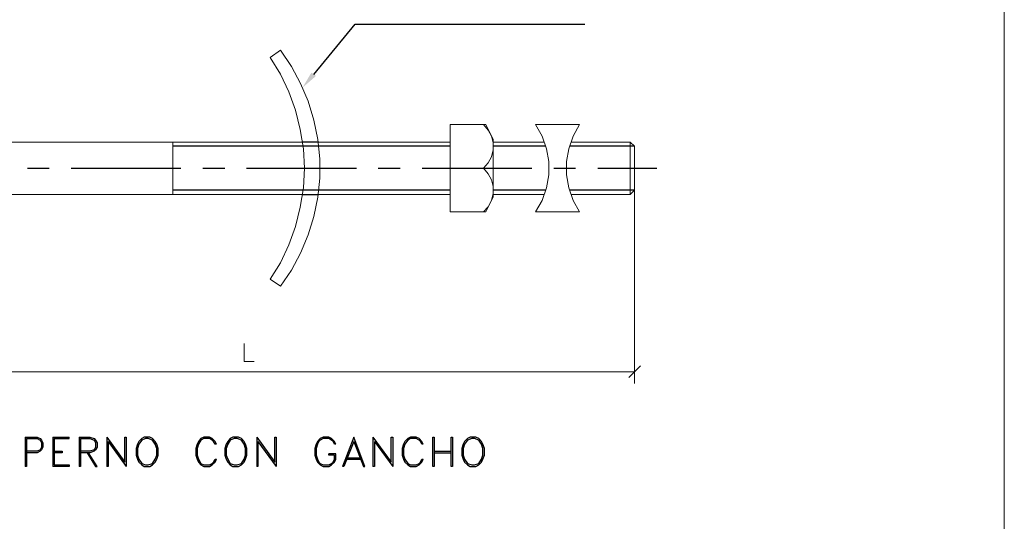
# Model space of a CAD drawing. Header units: millimetres. Extents: x 8 to 202, y 3 to 294.
# Tile 9 of 11: x 113 to 202, y 48 to 94. Entities that reach past the tile are written whole.
import ezdxf

# ---------------------------------------------------------------- set-up
doc = ezdxf.new("R2010")
doc.units = ezdxf.units.MM
doc.layers.add('DGE_CONTORNOS', color=7, linetype='Continuous', lineweight=0)
doc.layers.add('DGE_RELLENO', color=7, linetype='Continuous', lineweight=0)

msp = doc.modelspace()

# ---------------------------------------------------------------- hatches: boundary and pattern name
at = {"layer": 'DGE_RELLENO', "true_color": 0x000000}
msp.add_hatch(color=7, dxfattribs=at).paths.add_polyline_path([(139.9963, 88.4627), (139.573, 88.759), (138.7687, 87.4044)], flags=0)

# ---------------------------------------------------------------- linework, layer by layer
at = {"layer": 'DGE_CONTORNOS', "lineweight": 13}
for points in [[(201.9723, 293.9063), (201.9723, 3.2456), (7.874, 3.2456)], [(136.779, 69.5397), (137.795, 70.979), (138.5993, 72.503), (139.2767, 74.154), (139.7847, 75.805), (140.1657, 77.5407), (140.335, 79.2764), (140.335, 81.012), (140.1657, 82.7477), (139.7847, 84.4834), (139.2767, 86.1767), (138.5993, 87.7854), (137.795, 89.3094), (136.779, 90.791), (135.8477, 90.1137)], [(135.8477, 70.1747), (136.779, 71.6564), (137.541, 73.265), (138.1337, 74.916), (138.557, 76.6517), (138.8533, 78.3874), (138.938, 80.1654), (138.8533, 81.901), (138.557, 83.6367), (138.1337, 85.3724), (137.541, 87.0234), (136.779, 88.632), (135.8477, 90.1137)], [(155.2787, 84.1024), (152.0613, 84.1024), (152.0613, 76.2284), (155.2787, 76.2284)], [(155.067, 80.1654), (155.4903, 80.631), (155.7867, 81.1814), (155.956, 81.8164), (155.956, 82.4514), (155.7867, 83.044), (155.4903, 83.5944), (155.067, 84.1024)], [(155.956, 82.7477), (155.2787, 84.1024)], [(159.766, 76.2284), (160.3587, 77.2444), (160.7397, 78.3874), (160.9513, 79.5727), (160.9513, 80.758), (160.7397, 81.901), (160.3587, 83.044), (159.766, 84.1024)], [(163.703, 84.1024), (159.766, 84.1024)], [(163.703, 84.1024), (163.1527, 83.044), (162.7717, 81.901), (162.56, 80.758), (162.56, 79.5727), (162.7717, 78.3874), (163.1527, 77.2444), (163.703, 76.2284)], [(138.7687, 82.4937), (99.3987, 82.4937)], [(152.0613, 82.4937), (140.1657, 82.4937)], [(155.956, 77.5407), (155.956, 82.7477)], [(155.956, 82.4937), (160.5703, 82.4937)], [(162.941, 82.4937), (168.275, 82.4937)], [(168.275, 82.4937), (168.275, 77.7947)], [(168.656, 82.155), (168.275, 82.4937)], [(168.656, 82.155), (168.656, 78.1757)], [(155.067, 80.1654), (152.0613, 80.1654)], [(155.067, 76.2284), (155.4903, 76.694), (155.7867, 77.2444), (155.956, 77.8794), (155.956, 78.5144), (155.7867, 79.107), (155.4903, 79.6574), (155.067, 80.1654)], [(168.275, 77.7947), (168.656, 78.1757)], [(99.3987, 77.7947), (138.7687, 77.7947)], [(140.1657, 77.7947), (152.0613, 77.7947)], [(155.956, 77.5407), (155.2787, 76.2284)], [(155.956, 77.7947), (160.5703, 77.7947)], [(162.941, 77.7947), (168.275, 77.7947)], [(159.766, 76.2284), (163.703, 76.2284)], [(136.779, 69.5397), (135.8477, 70.1747)]]:
    msp.add_lwpolyline(points, dxfattribs=at)
at = {"layer": 'DGE_CONTORNOS', "lineweight": 30}
for points in [[(139.7847, 88.5897), (143.51, 93.1194), (164.211, 93.1194)], [(140.1657, 82.4937), (138.7687, 82.4937)], [(138.811, 82.155), (127.0847, 82.155)], [(140.208, 82.155), (138.811, 82.155)], [(152.0613, 82.155), (140.208, 82.155)], [(160.6973, 82.155), (155.956, 82.155)], [(168.656, 82.155), (162.814, 82.155)], [(114.0037, 80.1654), (115.951, 80.1654)], [(117.9407, 80.1654), (127.8043, 80.1654)], [(129.794, 80.1654), (131.7837, 80.1654)], [(133.731, 80.1654), (143.637, 80.1654)], [(145.5843, 80.1654), (147.574, 80.1654)], [(149.5637, 80.1654), (159.4273, 80.1654)], [(161.417, 80.1654), (163.3643, 80.1654)], [(165.354, 80.1654), (170.688, 80.1654)], [(138.811, 78.1757), (127.0847, 78.1757)], [(140.208, 78.1757), (138.811, 78.1757)], [(152.0613, 78.1757), (140.208, 78.1757)], [(160.6973, 78.1757), (155.956, 78.1757)], [(168.656, 78.1757), (162.814, 78.1757)], [(138.7687, 77.7947), (140.1657, 77.7947)]]:
    msp.add_lwpolyline(points, dxfattribs=at)
at = {"layer": 'DGE_CONTORNOS', "lineweight": 5}
for points in [[(127.0847, 82.4937), (127.0847, 77.7947)], [(168.656, 79.107), (168.656, 60.7767)], [(133.5193, 64.375), (133.5193, 62.7664), (134.4083, 62.7664)], [(168.148, 61.327), (169.2063, 62.3854)], [(99.2717, 61.835), (168.656, 61.835)]]:
    msp.add_lwpolyline(points, dxfattribs=at)
at = {"layer": 'DGE_CONTORNOS', "lineweight": 25}
for points in [[(113.792, 55.9507), (113.792, 53.326)], [(113.792, 55.9507), (114.8927, 55.9507), (115.1467, 55.8237), (115.2737, 55.6967), (115.4007, 55.4427), (115.4007, 55.0617), (115.2737, 54.8077), (115.1467, 54.6807), (114.8927, 54.5537), (113.919, 54.5537)], [(116.2897, 55.9507), (116.2897, 53.326)], [(116.2897, 55.9507), (117.7713, 55.9507)], [(116.4167, 55.8237), (117.7713, 55.8237), (117.7713, 55.9507)], [(118.6603, 55.9507), (118.6603, 53.326)], [(118.6603, 55.9507), (119.634, 55.9507), (120.015, 55.8237), (120.142, 55.6967), (120.269, 55.4427), (120.269, 55.0617), (120.142, 54.8077), (120.015, 54.6807), (119.634, 54.5537), (118.7873, 54.5537)], [(121.158, 55.9507), (121.158, 53.326)], [(121.158, 55.9507), (122.7667, 53.707), (122.7667, 55.9507), (122.8937, 55.9507), (122.8937, 53.326)], [(124.5023, 55.9507), (124.2907, 55.8237), (124.0367, 55.5697), (123.9097, 55.3157), (123.7827, 54.9347), (123.7827, 54.342), (123.9097, 53.961), (124.0367, 53.707), (124.2907, 53.453), (124.5023, 53.326), (125.0103, 53.326), (125.2643, 53.453), (125.5183, 53.707), (125.6453, 53.961), (125.7723, 54.342), (125.7723, 54.9347), (125.6453, 55.3157), (125.5183, 55.5697), (125.2643, 55.8237), (125.0103, 55.9507), (124.5023, 55.9507)], [(131.0217, 55.3157), (130.8947, 55.5697), (130.6407, 55.8237), (130.3867, 55.9507), (129.8787, 55.9507), (129.6247, 55.8237), (129.413, 55.5697), (129.286, 55.3157), (129.159, 54.9347), (129.159, 54.342), (129.286, 53.961), (129.413, 53.707), (129.6247, 53.453), (129.8787, 53.326), (130.3867, 53.326), (130.6407, 53.453), (130.8947, 53.707), (131.0217, 53.961)], [(132.5033, 55.9507), (132.2493, 55.8237), (132.0377, 55.5697), (131.9107, 55.3157), (131.7837, 54.9347), (131.7837, 54.342), (131.9107, 53.961), (132.0377, 53.707), (132.2493, 53.453), (132.5033, 53.326), (133.0113, 53.326), (133.2653, 53.453), (133.5193, 53.707), (133.6463, 53.961), (133.7733, 54.342), (133.7733, 54.9347), (133.6463, 55.3157), (133.5193, 55.5697), (133.2653, 55.8237), (133.0113, 55.9507), (132.5033, 55.9507)], [(134.6623, 55.9507), (134.6623, 53.326)], [(134.6623, 55.9507), (136.271, 53.707), (136.271, 55.9507), (136.398, 55.9507), (136.398, 53.326)], [(141.7743, 55.3157), (141.6473, 55.5697), (141.3933, 55.8237), (141.1393, 55.9507), (140.6313, 55.9507), (140.3773, 55.8237), (140.1233, 55.5697), (139.9963, 55.3157), (139.8693, 54.9347), (139.8693, 54.342), (139.9963, 53.961), (140.1233, 53.707), (140.3773, 53.453), (140.6313, 53.326), (141.1393, 53.326), (141.3933, 53.453), (141.6473, 53.707), (141.7743, 53.961), (141.7743, 54.469), (141.1393, 54.469)], [(143.383, 55.9507), (142.367, 53.326)], [(143.383, 55.5697), (144.272, 53.326), (144.399, 53.326), (143.383, 55.9507)], [(145.1187, 55.9507), (145.1187, 53.326)], [(145.1187, 55.9507), (146.7697, 53.707), (146.7697, 55.9507), (146.8967, 55.9507), (146.8967, 53.326)], [(149.6483, 55.3157), (149.5213, 55.5697), (149.2673, 55.8237), (149.0133, 55.9507), (148.5053, 55.9507), (148.2513, 55.8237), (147.9973, 55.5697), (147.8703, 55.3157), (147.7433, 54.9347), (147.7433, 54.342), (147.8703, 53.961), (147.9973, 53.707), (148.2513, 53.453), (148.5053, 53.326), (149.0133, 53.326), (149.2673, 53.453), (149.5213, 53.707), (149.6483, 53.961)], [(150.495, 55.9507), (150.622, 55.9507), (150.622, 53.326), (150.495, 53.326), (150.495, 55.9507)], [(152.146, 55.9507), (152.273, 55.9507), (152.273, 53.326), (152.146, 53.326), (152.146, 55.9507)], [(153.8817, 55.9507), (153.6277, 55.8237), (153.3737, 55.5697), (153.2467, 55.3157), (153.1197, 54.9347), (153.1197, 54.342), (153.2467, 53.961), (153.3737, 53.707), (153.6277, 53.453), (153.8817, 53.326), (154.3897, 53.326), (154.6437, 53.453), (154.8977, 53.707), (155.0247, 53.961), (155.1517, 54.342), (155.1517, 54.9347), (155.0247, 55.3157), (154.8977, 55.5697), (154.6437, 55.8237), (154.3897, 55.9507), (153.8817, 55.9507)], [(113.919, 55.8237), (113.919, 53.326), (113.792, 53.326)], [(113.919, 55.8237), (114.8927, 55.8237), (115.1467, 55.6967), (115.2737, 55.4427), (115.2737, 55.0617), (115.1467, 54.8077), (114.8927, 54.6807), (113.919, 54.6807)], [(116.4167, 55.8237), (116.4167, 53.453)], [(118.7873, 55.8237), (118.7873, 53.326), (118.6603, 53.326)], [(118.7873, 55.8237), (119.634, 55.8237), (120.015, 55.6967), (120.142, 55.4427), (120.142, 55.0617), (120.015, 54.8077), (119.634, 54.6807), (118.7873, 54.6807)], [(121.285, 55.5697), (121.285, 53.326), (121.158, 53.326)], [(121.285, 55.5697), (122.8937, 53.326)], [(124.6293, 55.8237), (124.2907, 55.6967), (124.0367, 55.3157), (123.9097, 54.9347), (123.9097, 54.342), (124.0367, 53.961), (124.2907, 53.58), (124.6293, 53.453), (124.8833, 53.453), (125.2643, 53.58), (125.5183, 53.961), (125.6453, 54.342), (125.6453, 54.9347), (125.5183, 55.3157), (125.2643, 55.6967), (124.8833, 55.8237), (124.6293, 55.8237)], [(131.0217, 55.3157), (130.8947, 55.3157), (130.7677, 55.5697), (130.6407, 55.6967), (130.3867, 55.8237), (129.8787, 55.8237), (129.6247, 55.6967), (129.413, 55.3157), (129.286, 54.9347), (129.286, 54.342), (129.413, 53.961), (129.6247, 53.58), (129.8787, 53.453), (130.3867, 53.453), (130.6407, 53.58), (130.7677, 53.707), (130.8947, 53.961), (131.0217, 53.961)], [(132.6303, 55.8237), (132.2493, 55.6967), (132.0377, 55.3157), (131.9107, 54.9347), (131.9107, 54.342), (132.0377, 53.961), (132.2493, 53.58), (132.6303, 53.453), (132.8843, 53.453), (133.2653, 53.58), (133.5193, 53.961), (133.6463, 54.342), (133.6463, 54.9347), (133.5193, 55.3157), (133.2653, 55.6967), (132.8843, 55.8237), (132.6303, 55.8237)], [(134.747, 55.5697), (134.747, 53.326), (134.6623, 53.326)], [(134.747, 55.5697), (136.398, 53.326)], [(141.7743, 55.3157), (141.6473, 55.3157), (141.5203, 55.5697), (141.3933, 55.6967), (141.1393, 55.8237), (140.6313, 55.8237), (140.3773, 55.6967), (140.2503, 55.5697), (140.1233, 55.3157), (139.9963, 54.9347), (139.9963, 54.342), (140.1233, 53.961), (140.2503, 53.707), (140.3773, 53.58), (140.6313, 53.453), (141.1393, 53.453), (141.3933, 53.58), (141.5203, 53.707), (141.6473, 53.961), (141.6473, 54.342), (141.1393, 54.342), (141.1393, 54.469)], [(143.383, 55.5697), (142.494, 53.326), (142.367, 53.326)], [(145.2457, 55.5697), (145.2457, 53.326), (145.1187, 53.326)], [(145.2457, 55.5697), (146.8967, 53.326)], [(149.6483, 55.3157), (149.5213, 55.3157), (149.3943, 55.5697), (149.2673, 55.6967), (149.0133, 55.8237), (148.5053, 55.8237), (148.2513, 55.6967), (147.9973, 55.3157), (147.8703, 54.9347), (147.8703, 54.342), (147.9973, 53.961), (148.2513, 53.58), (148.5053, 53.453), (149.0133, 53.453), (149.2673, 53.58), (149.3943, 53.707), (149.5213, 53.961), (149.6483, 53.961)], [(154.0087, 55.8237), (153.6277, 55.6967), (153.3737, 55.3157), (153.2467, 54.9347), (153.2467, 54.342), (153.3737, 53.961), (153.6277, 53.58), (154.0087, 53.453), (154.2627, 53.453), (154.6437, 53.58), (154.8977, 53.961), (155.0247, 54.342), (155.0247, 54.9347), (154.8977, 55.3157), (154.6437, 55.6967), (154.2627, 55.8237), (154.0087, 55.8237)], [(116.4167, 54.6807), (117.1363, 54.6807), (117.1363, 54.5537), (116.4167, 54.5537)], [(119.38, 54.5537), (120.142, 53.326), (120.269, 53.326), (119.507, 54.5537)], [(142.748, 54.088), (144.018, 54.088)], [(150.622, 54.6807), (152.146, 54.6807)], [(150.622, 54.5537), (152.146, 54.5537)], [(116.4167, 53.453), (117.7713, 53.453), (117.7713, 53.326), (116.2897, 53.326)], [(142.621, 53.961), (144.145, 53.961)]]:
    msp.add_lwpolyline(points, dxfattribs=at)

doc.saveas('drawing.dxf')
